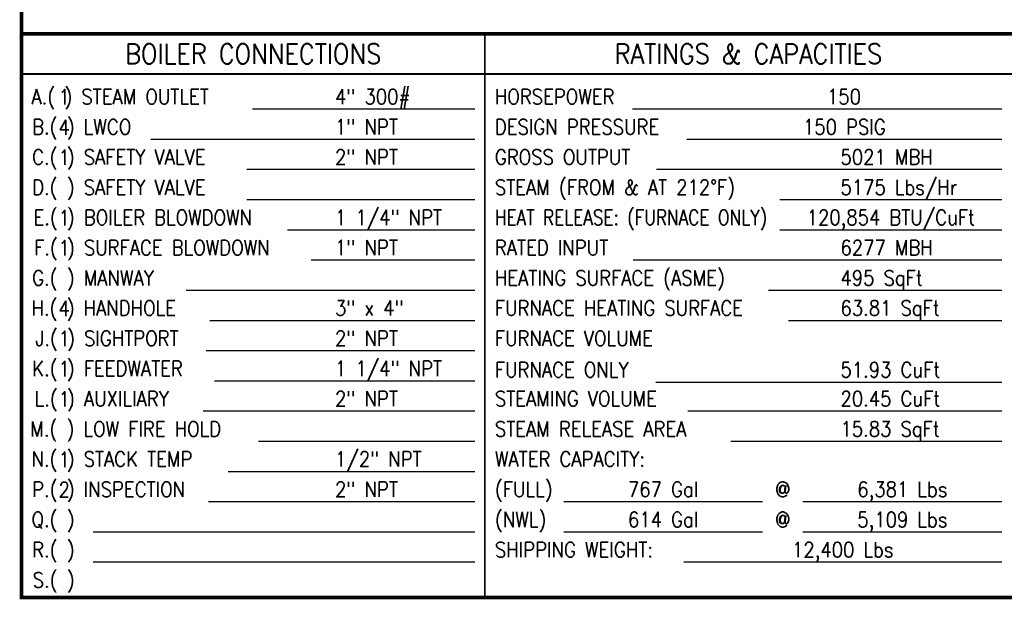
# Model space of a CAD drawing. Extents: x 0 to 796, y 0 to 496.
# Tile 1 of 242: x 0 to 306, y 1 to 181. Entities that reach past the tile are written whole.
import ezdxf
from ezdxf.enums import TextEntityAlignment as Align

# ---------------------------------------------------------------- set-up
doc = ezdxf.new("R2010")
doc.units = 0
doc.header["$LTSCALE"] = 12
doc.header["$MEASUREMENT"] = 0
doc.layers.get('0').update_dxf_attribs({"linetype": 'CONTINUOUS'})
doc.layers.add('X', color=1, linetype='CONTINUOUS')
doc.styles.get("Standard").update_dxf_attribs({"font": 'SIMPLEX.SHX', "width": 0.875})

msp = doc.modelspace()

# ---------------------------------------------------------------- linework, layer by layer
for p, q in [((141.59591, 152.7069), (72.68099, 152.7069)), ((305.09591, 152.7069), (190.5353, 152.7069)), ((141.59591, 143.3319), (41.07831, 143.3319)), ((305.09591, 143.3319), (207.41862, 143.3319)), ((141.59591, 133.9569), (70.87019, 133.9569)), ((305.09591, 133.9569), (197.98382, 133.9569)), ((141.59591, 124.5819), (70.87019, 124.5819)), ((305.09591, 124.5819), (236.21957, 124.5819)), ((141.59591, 115.2069), (83.51846, 115.2069)), ((305.09591, 115.2069), (236.21957, 115.2069)), ((141.59591, 105.8319), (90.8538, 105.8319)), ((305.09591, 105.8319), (190.74565, 105.8319)), ((141.59591, 96.4569), (52.08131, 96.4569)), ((305.09591, 96.4569), (232.74359, 96.4569)), ((141.59591, 87.0819), (59.41665, 87.0819)), ((305.09591, 87.0819), (238.97261, 87.0819)), ((141.59591, 77.7069), (58.26624, 77.7069)), ((141.59591, 68.3319), (60.88267, 68.3319)), ((305.09591, 67.92887), (197.77205, 67.92887)), ((141.59591, 58.9569), (57.32084, 58.9569)), ((305.09591, 58.9569), (207.73993, 58.9569)), ((141.59591, 49.5819), (74.48811, 49.5819)), ((305.09591, 49.5819), (221.03043, 49.5819)), ((141.59591, 40.2069), (65.06896, 40.2069)), ((141.59591, 30.8319), (59.01125, 30.8319)), ((230.88939, 30.8319), (169.18286, 30.8319)), ((305.09591, 30.8319), (243.38939, 30.8319)), ((141.59591, 21.4569), (23.26392, 21.4569)), ((230.88939, 21.4569), (169.18286, 21.4569)), ((305.09591, 21.4569), (243.38939, 21.4569)), ((141.59591, 12.0819), (23.26392, 12.0819)), ((305.09591, 12.0819), (206.41088, 12.0819))]:
    msp.add_line(p, q)
at = {"layer": 'X'}
for points, const_width in [([(794.72091, 495.39632), (0.97091, 495.39632), (795.25805, 495.39632), (795.25805, 1.1444), (0.97091, 1.1444), (0.97091, 495.39632), (0.97091, 2.34215)], 1.1), ([(795.25805, 176.1444), (0.97091, 176.1444)], 1.1), ([(144.72091, 176.1444), (144.72091, 1.1444)], 0.6), ([(670.25805, 163.6444), (0.97091, 163.6444)], 0.6)]:
    msp.add_lwpolyline(points, dxfattribs=dict(at, const_width=const_width))

# ---------------------------------------------------------------- texts
at = {"width": 0.875}
for s, p in [('A.( ) STEAM OUTLET', (4.09591, 154.2694)), ('4" 300#', (98.25303, 154.2694)), ('HORSEPOWER', (147.84591, 154.2694)), ('B.( ) LWCO', (4.29081, 144.8944)), ('1" NPT', (98.25303, 144.8944)), ('DESIGN PRESSURE', (147.84591, 144.8944)), ('C.( ) SAFETY VALVE', (4.28892, 135.5194)), ('2" NPT', (98.25303, 135.5194)), ('GROSS OUTPUT', (147.84591, 135.5194)), ('5021 MBH', (255.05167, 135.5194)), ('D.( ) SAFETY VALVE', (4.28991, 126.1444)), ('STEAM (FROM & AT 212%%DF)', (147.84591, 126.1444)), ('5175 Lbs/Hr', (255.05167, 126.1444)), ('E.( ) BOILER BLOWDOWN', (4.68122, 116.7694)), ('1 1/4" NPT', (98.25303, 116.7694)), ('F.( ) SURFACE BLOWDOWN', (4.88172, 107.3944)), ('1" NPT', (98.25303, 107.3944)), ('RATED INPUT', (147.84591, 107.3944)), ('6277 MBH', (255.05167, 107.3944)), ('G.( ) MANWAY', (4.29371, 98.0194)), ('HEATING SURFACE (ASME)', (147.84591, 98.0194)), ('495 SqFt', (255.05167, 98.0194)), ('H.( ) HANDHOLE', (4.09591, 88.6444)), ('3" x 4"', (98.25303, 88.6444)), ('FURNACE HEATING SURFACE', (147.84591, 88.6444)), ('63.81 SqFt', (255.05167, 88.6444)), ('J.( ) SIGHTPORT', (5.27002, 79.2694)), ('2" NPT', (98.25303, 79.2694)), ('FURNACE VOLUME', (147.84591, 79.2694)), ('K.( ) FEEDWATER', (4.294, 69.8944)), ('1 1/4" NPT', (98.25303, 69.8944)), ('FURNACE ONLY', (147.84591, 69.49137)), ('51.93 CuFt', (255.05167, 69.49137)), ('L.( ) AUXILIARY', (5.07128, 60.5194)), ('2" NPT', (98.25303, 60.5194)), ('STEAMING VOLUME', (147.84591, 60.5194)), ('20.45 CuFt', (255.05167, 60.5194)), ('M.( ) LOW FIRE HOLD', (3.70042, 51.1444)), ('STEAM RELEASE AREA', (147.84591, 51.1444)), ('15.83 SqFt', (255.05167, 51.1444)), ('N.( ) STACK TEMP', (4.09591, 41.7694)), ('1/2" NPT', (98.25303, 41.7694)), ('WATER CAPACITY:', (147.84591, 41.7694)), ('P.( ) INSPECTION', (4.29177, 32.3944)), ('2" NPT', (98.25303, 32.3944)), ('(FULL)', (147.84591, 32.3944)), ('Q.( )', (4.09591, 23.0194)), ('(NWL)', (147.84591, 23.0194)), ('R.( )', (4.29471, 13.6444)), ('SHIPPING WEIGHT:', (147.84591, 13.6444)), ('S.( )', (4.48836, 4.2694))]:
    msp.add_text(s, height=4.6875, dxfattribs=at).set_placement(p)
for s, p in [('1', (14.2407, 154.15652)), ('150', (256.14894, 154.2694)), ('4', (14.2407, 144.78152)), ('150 PSIG', (256.25726, 144.8944)), ('1', (14.2407, 135.40652)), ('1', (14.2407, 116.65652)), ('120,854 BTU/CuFt', (270.65774, 116.7694)), ('1', (14.2407, 107.28152)), ('4', (14.2407, 88.53152)), ('1', (14.2407, 79.15652)), ('1', (14.2407, 69.78152)), ('1', (14.2407, 60.40652)), ('1', (14.2407, 41.65652)), ('2', (14.2407, 32.28152)), ('767 Gal', (200.03613, 32.3944)), ('@', (237.13939, 32.3944)), ('6,381 Lbs', (274.24265, 32.3944)), ('614 Gal', (200.03613, 23.0194)), ('@', (237.13939, 23.0194)), ('5,109 Lbs', (274.24265, 23.0194)), ('12,400 Lbs', (255.75339, 13.6444))]:
    msp.add_text(s, height=4.6875, dxfattribs=at).set_placement(p, align=Align.CENTER)
at = {"width": 0.704675}
msp.add_text('HEAT RELEASE: (FURNACE ONLY)', height=4.6875, dxfattribs=at).set_placement((147.84591, 116.7694), (232.31255, 116.7694), align=Align.FIT)
at = {"layer": 'X', "width": 0.875}
for s, p in [('BOILER CONNECTIONS', (72.84591, 169.8944)), ('RATINGS & CAPACITIES', (226.47091, 169.8944))]:
    msp.add_text(s, height=6.25, dxfattribs=at).set_placement(p, align=Align.MIDDLE_CENTER)

doc.saveas('drawing.dxf')
